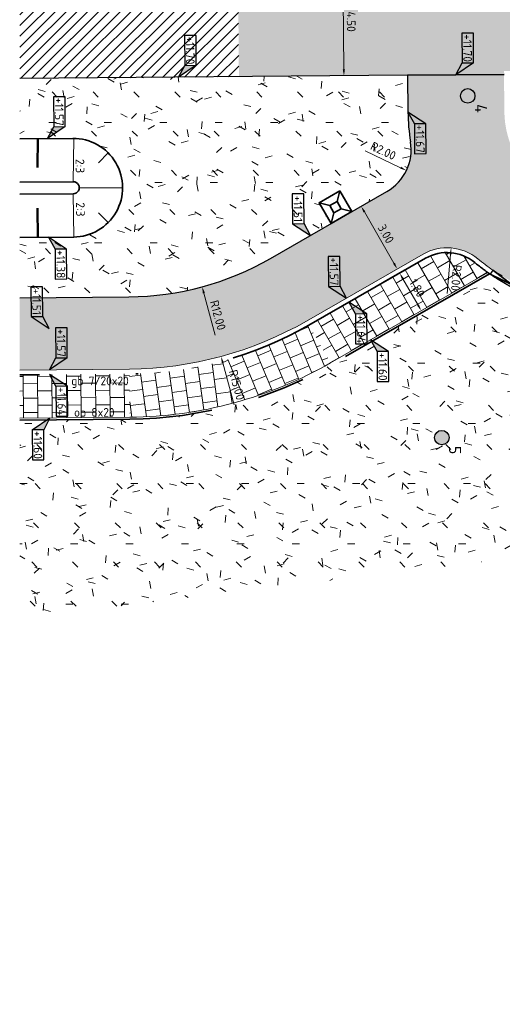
# Model space of a CAD drawing. Header units: metres. Extents: x 233373 to 233535, y 554162 to 554421.
# Tile 2 of 17: x 233383 to 233403, y 554193 to 554234. Entities that reach past the tile are written whole.
import ezdxf
from ezdxf.enums import TextEntityAlignment as Align

# ---------------------------------------------------------------- set-up
doc = ezdxf.new("R2010")
doc.units = ezdxf.units.M
doc.linetypes.add('VH-GELEIDEBAND_70X200', pattern=[20, 12, -4, 0, -4])
doc.linetypes.add('VH-OPSLUITBAND_80X200', pattern=[14, 8, -2, 2, -2])
doc.layers.get('Defpoints').update_dxf_attribs({"color": 241})
for name, color, linetype, lineweight, true_color in [('N-WE-GR-GRAS-A', 7, 'Continuous', 5, 0x99cc00), ('N-WE-MO-ONDERZOEK_BORING-SD', 30, 'Continuous', 25, 0xff7f00), ('N-WE-VH-KANTOPSLUITING_GELEIDEBAND_70X200-G', 20, 'VH-GELEIDEBAND_70X200', 35, 0xff3f00), ('N-WE-VH-KANTOPSLUITING_OPSLUITBAND_80X200-G', 150, 'VH-OPSLUITBAND_80X200', 35, 0x007fff), ('N-WE-VH-VERHARDING_ASFALT_A', 7, 'Continuous', 5, 0xacacac), ('N-WE-VH-VERHARDING_ASFALT_HOOFDRIJBAAN-A', 7, 'Continuous', 5, 0xc7c7c7), ('N-WE-VH-VERHARDING_ASFALT_ROOD-A', 7, 'Continuous', 5, 0xc99292), ('N-WE-VH-VERHARDING_ASFALT_VOEGBAND-G', 7, 'Continuous', 35, 0x000099)]:
    doc.layers.add(name, color=color, linetype=linetype, lineweight=lineweight, true_color=true_color)
for name, color, linetype, lineweight in [('N-WE-GW-TALUD-T18', 10, 'Continuous', 18), ('N-WE-GW-TALUDARCERING_KORT-G', 90, 'Continuous', 50), ('N-WE-GW-TALUDARCERING_LANG-G', 90, 'Continuous', 18), ('N-WE-GW-WATERGANG_SLOOT_BODEM-G', 92, 'Continuous', 35), ('N-WE-GW-WATERGANG_SLOOT_INSTEEK-G', 92, 'Continuous', 35), ('N-WE-VH-KANTOPSLUITING-T18', 7, 'Continuous', 18), ('N-WE-VH-KANTOPSLUITING_ACHTERKANTBAND-G', 7, 'Continuous', 35), ('N-WE-VH-KANTOPSLUITING_ELEMENT-G', 7, 'Continuous', 35), ('N-WE-VH-KANTOPSLUITING_ELEMENT_VERLOOPBAND-G', 7, 'Continuous', 35), ('N-WE-VH-KANTOPSLUITING_VOORKANTBAND-G', 7, 'Continuous', 18), ('N-WE-VH-KANTVERHARDING-G', 7, 'Continuous', 25), ('N-WE-VH-VERHARDING_TEGEL-A', 252, 'Continuous', 18), ('X-XX-AL-AANPIJLING-M', 7, 'Continuous', 18), ('X-XX-AL-HOOGTELABEL_KANTOPSLUITING-S', 7, 'Continuous', 25)]:
    doc.layers.add(name, color=color, linetype=linetype, lineweight=lineweight)
doc.styles.add('NLCS-ISO', font='NLCS-ISO.ttf')
doc.styles.add('NLCS-ISO-ANNOTATIEF-T18', font='NLCS-ISO.ttf', dxfattribs={"height": 1.8})
doc.styles.add('Xref_Ontwerp nieuwe situatie$0$NLCS-ISO', font='NLCS-ISO.ttf')
doc.dimstyles.new('NLCS-ANNOTATIEF-T18-PIJL-A', dxfattribs={"dimtxt": 1.8, "dimasz": 1.35, "dimexe": 2, "dimexo": 2, "dimgap": 0.7, "dimtad": 1, "dimlfac": -1, "dimzin": 0, "dimdsep": 46, "dimtxsty": 'NLCS-ISO-ANNOTATIEF-T18', "dimcen": 0, "dimdle": 2, "dimclrd": 256, "dimclre": 256, "dimclrt": 256, "dimazin": 0, "dimtfac": 1, "dimtofl": 0, "dimtmove": 0, "dimatfit": 3, "dimfxl": 1, "dimtfillclr": 256, "dimtolj": 1, "dimtzin": 0, "dimlwd": 13, "dimlwe": 18, "dimarcsym": 0})
pattern_1 = [(0, (0, 0), (2.5, 2.5), [0.3, -2]), (45, (1, 0.5), (-0.2828427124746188, 4.666904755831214), [0.3, -2]), (29.99999999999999, (0.2, 0.3), (0.5686533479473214, 3.215063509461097), [0.3, -2]), (15, (0.8, 1.2), (0.9640675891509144, 1.811235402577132), [0.3, -2]), (135, (0.4, 5), (-0.07071067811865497, -1.626345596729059), [0.3, -2]), (150, (3, 1), (0.5392304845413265, -1.466025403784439), [0.3, -2]), (165, (0.6000000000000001, 0.1), (0.358630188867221, -1.752536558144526), [0.3, -2]), (85, (1, 1), (-2.18169349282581, 2.600041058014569), [0.3, -2]), (99.99999999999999, (0, 0), (-2.780294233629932, 1.946782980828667), [0.3, -2])]

# ---------------------------------------------------------------- blocks, each defined once
blk = doc.blocks.new('SAL-HOOGTELABEL_KANTOPSLUITING_01-SO')
for p, q in [((-8.664244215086, 3.713202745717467), (-8.664244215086, 1.312415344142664)), ((-2.460741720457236, 3.713202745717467), (-8.664244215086, 3.713202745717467)), ((-2.460741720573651, 1.312415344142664), (-2.460741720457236, 3.713202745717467)), ((-2.460741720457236, 3.713202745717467), (0, 0)), ((-8.664244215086, 1.312415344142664), (-2.460741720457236, 1.312415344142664)), ((0, 0), (-2.460741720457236, 1.312415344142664))]:
    blk.add_line(p, q)
blk.add_solid([(-2.460741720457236, 3.713202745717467), (-2.460741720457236, 1.312415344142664), (0, 0)])
at = {"style": 'Xref_Ontwerp nieuwe situatie$0$NLCS-ISO'}
blk.add_attdef('...', text='', height=1.8, dxfattribs=at).set_placement((-5.542669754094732, 2.472649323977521), align=Align.MIDDLE)
blk = doc.blocks.new('*D54')
at = {"layer": 'Defpoints', "color": 0, "transparency": 16777216}
for p in [(233396.8080527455, 554236.4344566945), (233396.8465554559, 554231.9346214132), (233396.8465554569, 554231.9346214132)]:
    blk.add_point(p, dxfattribs=at)
at = {"layer": 'X-XX-AL-AANPIJLING-M', "lineweight": 13, "transparency": 16777216}
blk.add_line((233396.8103629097, 554236.1644665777), (233396.8442452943, 554232.2046115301), dxfattribs=at)
at = {"layer": 'X-XX-AL-AANPIJLING-M', "transparency": 16777216}
for points in [[(233396.8553612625, 554236.1648516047), (233396.7653645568, 554236.1640815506), (233396.8080527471, 554236.4344566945)], [(233396.8892436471, 554232.2049965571), (233396.7992469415, 554232.2042265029), (233396.8465554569, 554231.9346214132)]]:
    blk.add_solid(points, dxfattribs=at)
at = {"layer": 'X-XX-AL-AANPIJLING-M', "transparency": 16777216, "insert": (233397.1472923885, 554234.1872770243), "char_height": 0.36, "attachment_point": 5, "rotation": 270.49023770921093, "style": 'NLCS-ISO-ANNOTATIEF-T18'}
blk.add_mtext('\\A1;4.50', dxfattribs=at)
blk = doc.blocks.new('SAL-HOOGTELABEL_KANTOPSLUITING_02-SO')
for p, q in [((2.460741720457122, 3.713202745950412), (0, 0)), ((2.460741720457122, 3.713202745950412), (2.460741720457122, 1.312415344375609)), ((8.664244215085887, 3.713202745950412), (2.460741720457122, 3.713202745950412)), ((8.664244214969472, 1.312415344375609), (8.664244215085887, 3.713202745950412)), ((0, 0), (2.460741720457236, 1.312415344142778)), ((2.460741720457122, 1.312415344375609), (8.664244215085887, 1.312415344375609))]:
    blk.add_line(p, q)
blk.add_solid([(2.460741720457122, 3.713202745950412), (0, 0), (2.460741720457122, 1.312415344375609)])
at = {"style": 'Xref_Ontwerp nieuwe situatie$0$NLCS-ISO'}
blk.add_attdef('...', text='', height=1.8, dxfattribs=at).set_placement((5.582316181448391, 2.472649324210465), align=Align.MIDDLE)
blk = doc.blocks.new('*D23')
at = {"layer": 'Defpoints', "color": 0, "transparency": 16777216}
for p in [(233397.6368014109, 554228.866535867), (233399.4417972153, 554228.0051473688)]:
    blk.add_point(p, dxfattribs=at)
at = {"layer": 'X-XX-AL-AANPIJLING-M', "lineweight": 13, "transparency": 16777216}
blk.add_line((233397.7270512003, 554228.8234664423), (233399.1981227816, 554228.1214348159), dxfattribs=at)
at = {"layer": 'X-XX-AL-AANPIJLING-M', "transparency": 16777216}
blk.add_solid([(233399.2175040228, 554228.1620472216), (233399.1787415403, 554228.0808224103), (233399.4417972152, 554228.0051473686)], dxfattribs=at)
at = {"layer": 'X-XX-AL-AANPIJLING-M', "transparency": 16777216, "insert": (233398.4785719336, 554228.8193936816), "char_height": 0.36, "attachment_point": 5, "rotation": 334.4883729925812, "style": 'NLCS-ISO-ANNOTATIEF-T18'}
blk.add_mtext('\\A1;R2.00', dxfattribs=at)
blk = doc.blocks.new('*D72')
at = {"layer": 'Defpoints', "color": 0, "transparency": 16777216}
for p in [(233401.295065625, 554224.7906610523), (233401.1255226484, 554222.7978602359)]:
    blk.add_point(p, dxfattribs=at)
at = {"layer": 'X-XX-AL-AANPIJLING-M', "lineweight": 13, "transparency": 16777216}
blk.add_line((233401.1339997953, 554222.8975002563), (233401.2721773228, 554224.5216329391), dxfattribs=at)
at = {"layer": 'X-XX-AL-AANPIJLING-M', "transparency": 16777216}
blk.add_solid([(233401.3170153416, 554224.5178182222), (233401.2273393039, 554224.5254476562), (233401.2950656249, 554224.7906610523)], dxfattribs=at)
at = {"layer": 'X-XX-AL-AANPIJLING-M', "transparency": 16777216, "insert": (233401.510492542, 554223.5479256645), "char_height": 0.36, "attachment_point": 5, "rotation": 265.13711526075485, "style": 'NLCS-ISO-ANNOTATIEF-T18'}
blk.add_mtext('\\A1;R2.00', dxfattribs=at)
blk = doc.blocks.new('N-SVH-KOLKOMRANDING 1000x1000x150 mm')
at = {"layer": 'N-WE-VH-KANTOPSLUITING_ELEMENT-G', "ltscale": 0.2}
for p, q in [((-0.1750000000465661, 0.1750000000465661), (-0.5, 0.5)), ((0.1750000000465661, 0.1750000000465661), (0.5, 0.5)), ((-0.1750000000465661, -0.1750000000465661), (-0.5, -0.5)), ((0.1750000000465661, -0.1750000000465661), (0.5, -0.5))]:
    blk.add_line(p, q, dxfattribs=at)
at = {"layer": 'N-WE-VH-KANTOPSLUITING_ELEMENT-G', "ltscale": 0.2, "flags": 128}
for points in [[(-0.5, 0.5), (0.5, 0.5), (0.5, -0.5), (-0.5, -0.5)], [(-0.1750000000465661, 0.1750000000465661), (0.1750000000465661, 0.1750000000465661), (0.1750000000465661, -0.1750000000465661), (-0.1750000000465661, -0.1750000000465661)]]:
    blk.add_lwpolyline(points, close=True, dxfattribs=at)
blk = doc.blocks.new('*D75')
at = {"layer": 'Defpoints', "color": 0, "transparency": 16777216}
for p in [(233387.8195319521, 554234.757506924), (233390.9642158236, 554223.1768781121)]:
    blk.add_point(p, dxfattribs=at)
at = {"layer": 'X-XX-AL-AANPIJLING-M', "lineweight": 13, "transparency": 16777216}
blk.add_line((233391.5092943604, 554221.1695691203), (233391.0349712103, 554222.9163139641), dxfattribs=at)
at = {"layer": 'X-XX-AL-AANPIJLING-M', "transparency": 16777216}
blk.add_solid([(233391.0783985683, 554222.9281065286), (233390.9915438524, 554222.9045213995), (233390.9642158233, 554223.176878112)], dxfattribs=at)
at = {"layer": 'X-XX-AL-AANPIJLING-M', "transparency": 16777216, "insert": (233391.6163272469, 554221.9965177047), "char_height": 0.36, "attachment_point": 5, "rotation": 285.19215166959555, "style": 'NLCS-ISO-ANNOTATIEF-T18'}
blk.add_mtext('\\A1;R12.00', dxfattribs=at)
blk = doc.blocks.new('*D24')
at = {"layer": 'Defpoints', "color": 0, "transparency": 16777216}
for p in [(233387.8195911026, 554234.7575229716), (233391.7504459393, 554220.2817369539)]:
    blk.add_point(p, dxfattribs=at)
at = {"layer": 'X-XX-AL-AANPIJLING-M', "lineweight": 13, "transparency": 16777216}
blk.add_line((233392.2955244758, 554218.274427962), (233391.8212013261, 554220.0211728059), dxfattribs=at)
at = {"layer": 'X-XX-AL-AANPIJLING-M', "transparency": 16777216}
blk.add_solid([(233391.8646286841, 554220.0329653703), (233391.7777739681, 554220.0093802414), (233391.7504459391, 554220.2817369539)], dxfattribs=at)
at = {"layer": 'X-XX-AL-AANPIJLING-M', "transparency": 16777216, "insert": (233392.4025573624, 554219.1013765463), "char_height": 0.36, "attachment_point": 5, "rotation": 285.1921516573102, "style": 'NLCS-ISO-ANNOTATIEF-T18'}
blk.add_mtext('\\A1;R15.00', dxfattribs=at)
blk = doc.blocks.new('SAL-HOOGTELABEL_KANTOPSLUITING_03-SO')
for p, q in [((-8.664244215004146, -1.312415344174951), (-8.664244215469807, -3.71320274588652)), ((-2.460741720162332, -1.312415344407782), (-8.664244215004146, -1.312415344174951)), ((0, -2.328306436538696e-10), (-2.460741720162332, -1.312415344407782)), ((-2.460741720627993, -3.713202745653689), (0, -2.328306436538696e-10)), ((-2.460741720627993, -3.713202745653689), (-2.460741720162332, -1.312415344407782)), ((-8.664244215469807, -3.71320274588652), (-2.460741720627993, -3.713202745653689))]:
    blk.add_line(p, q)
blk.add_solid([(-2.460741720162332, -1.312415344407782), (0, -2.328306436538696e-10), (-2.460741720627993, -3.713202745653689)])
at = {"style": 'Xref_Ontwerp nieuwe situatie$0$NLCS-ISO'}
blk.add_attdef('...', text='', height=1.8, dxfattribs=at).set_placement((-5.542669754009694, -2.552968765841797), align=Align.MIDDLE)
blk = doc.blocks.new('SAL-HOOGTELABEL_KANTOPSLUITING_04-SO')
for p, q in [((0, 0), (2.460741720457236, -1.312415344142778)), ((2.460741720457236, -3.713202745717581), (0, 0)), ((2.460741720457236, -1.312415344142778), (2.460741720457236, -3.713202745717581)), ((8.664244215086, -1.312415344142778), (2.460741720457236, -1.312415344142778)), ((8.664244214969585, -3.713202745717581), (8.664244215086, -1.312415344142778)), ((2.460741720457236, -3.713202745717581), (8.664244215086, -3.713202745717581))]:
    blk.add_line(p, q)
blk.add_solid([(0, 0), (2.460741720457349, -1.312592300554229), (2.460741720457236, -3.713202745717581)])
at = {"style": 'Xref_Ontwerp nieuwe situatie$0$NLCS-ISO'}
blk.add_attdef('...', text='', height=1.8, dxfattribs=at).set_placement((5.582316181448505, -2.552968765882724), align=Align.MIDDLE)
blk = doc.blocks.new('*D76')
at = {"layer": 'Defpoints', "color": 0, "transparency": 16777216}
for p in [(233397.5630618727, 554226.5172165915), (233399.0582281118, 554223.9163555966), (233399.0582281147, 554223.9163555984)]:
    blk.add_point(p, dxfattribs=at)
at = {"layer": 'X-XX-AL-AANPIJLING-M', "lineweight": 13, "transparency": 16777216}
blk.add_line((233397.6976268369, 554226.2831391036), (233398.9236631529, 554224.1504330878), dxfattribs=at)
at = {"layer": 'X-XX-AL-AANPIJLING-M', "transparency": 16777216}
for points in [[(233397.7366397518, 554226.3055665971), (233397.658613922, 554226.26071161), (233397.5630618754, 554226.5172165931)], [(233398.9626760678, 554224.1728605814), (233398.884650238, 554224.1280055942), (233399.0582281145, 554223.9163555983)]]:
    blk.add_solid(points, dxfattribs=at)
at = {"layer": 'X-XX-AL-AANPIJLING-M', "transparency": 16777216, "insert": (233398.5880701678, 554225.3762704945), "char_height": 0.36, "attachment_point": 5, "rotation": 299.8934574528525, "style": 'NLCS-ISO-ANNOTATIEF-T18'}
blk.add_mtext('\\A1;3.00', dxfattribs=at)
blk = doc.blocks.new('*D77')
at = {"layer": 'Defpoints', "color": 0, "transparency": 16777216}
for p in [(233399.1579058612, 554223.7429648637), (233400.0550056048, 554222.1824482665), (233400.0550056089, 554222.1824482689)]:
    blk.add_point(p, dxfattribs=at)
at = {"layer": 'X-XX-AL-AANPIJLING-M', "lineweight": 13, "transparency": 16777216}
blk.add_line((233399.2924708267, 554223.5088873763), (233399.9204406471, 554222.4165257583), dxfattribs=at)
at = {"layer": 'X-XX-AL-AANPIJLING-M', "transparency": 16777216}
for points in [[(233399.3314837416, 554223.5313148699), (233399.2534579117, 554223.4864598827), (233399.1579058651, 554223.7429648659)], [(233399.959453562, 554222.4389532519), (233399.8814277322, 554222.3940982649), (233400.0550056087, 554222.1824482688)]]:
    blk.add_solid(points, dxfattribs=at)
at = {"layer": 'X-XX-AL-AANPIJLING-M', "transparency": 16777216, "insert": (233399.8838809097, 554223.1221909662), "char_height": 0.36, "attachment_point": 5, "rotation": 299.893457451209, "style": 'NLCS-ISO-ANNOTATIEF-T18'}
blk.add_mtext('\\A1;1.80', dxfattribs=at)
blk = doc.blocks.new('SMO-BODEM_BORING-SO')
h = blk.add_hatch(color=256)
edge = h.paths.add_edge_path()
edge.add_arc((0, 0), 1.501469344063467, 0, 360)
at = {"color": 0, "linetype": 'Continuous'}
blk.add_circle((0, 0), 1.501469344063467, dxfattribs=at)
at = {"style": 'NLCS-ISO'}
blk.add_attdef('NR', (1.724038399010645, 1.494310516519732), '', height=2.5, dxfattribs=at)

msp = doc.modelspace()

# ---------------------------------------------------------------- hatches: boundary and pattern name
at = {"layer": 'N-WE-GR-GRAS-A'}
h = msp.add_hatch(dxfattribs=at)
h.set_pattern_fill('AGR-GRAS_01', color=256, scale=0.1, pattern_type=2)
h.set_pattern_definition(pattern_1)
edge = h.paths.add_edge_path()
edge.add_arc((233387.8195911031, 554234.7575229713), 12.00000000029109, 270.4902605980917, 299.8934574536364)
edge.add_line((233393.8002560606, 554224.3540789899), (233396.3127768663, 554225.7984607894))
edge.add_line((233396.3127768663, 554225.7984607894), (233395.8143881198, 554226.6654144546))
edge.add_line((233395.8143881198, 554226.6654144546), (233396.6813417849, 554227.163803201))
edge.add_line((233396.6813417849, 554227.163803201), (233397.1797305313, 554226.296849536))
edge.add_line((233397.1797305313, 554226.296849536), (233398.6335789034, 554227.1326285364))
edge.add_arc((233397.6368014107, 554228.8665358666), 1.999999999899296, 299.8934574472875, 369.40614233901)
edge.add_arc((233407.5023478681, 554230.5008531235), 7.999999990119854, 180.4902377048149, 189.4061423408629, ccw=False)
edge.add_line((233399.5026407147, 554230.4324038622), (233399.4895925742, 554231.95734804))
edge.add_line((233399.4895925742, 554231.95734804), (233392.9897938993, 554231.9017327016))
edge.add_line((233392.9897938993, 554231.9017327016), (233383.3948392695, 554231.8195212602))
edge.add_line((233383.3948392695, 554231.8195212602), (233383.3948392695, 554229.3194295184))
edge.add_line((233383.3948392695, 554229.3194295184), (233384.1404681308, 554229.3258173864))
edge.add_line((233384.1404681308, 554229.3258173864), (233384.5494131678, 554229.3293208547))
edge.add_line((233384.5494131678, 554229.3293208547), (233385.5945641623, 554229.3382747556))
edge.add_arc((233385.6121259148, 554227.2883652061), 2.049984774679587, -89.5091541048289, 90.4908458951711, ccw=False)
edge.add_line((233385.6296876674, 554225.2384556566), (233383.3948392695, 554225.2193131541))
edge.add_line((233383.3948392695, 554225.2193131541), (233383.3948392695, 554222.7192216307))
edge.add_line((233383.3948392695, 554222.7192216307), (233387.9222697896, 554222.757962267))
h = msp.add_hatch(dxfattribs=at)
h.set_pattern_fill('AGR-GRAS_01', color=256, scale=0.1, pattern_type=2)
h.set_pattern_definition(pattern_1)
edge = h.paths.add_edge_path()
edge.add_line((233413.6640180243, 554213.093955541), (233413.6640177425, 554212.3889555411))
edge.add_line((233413.6640177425, 554212.3889555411), (233415.9960178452, 554212.6459546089))
edge.add_line((233415.9960178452, 554212.6459546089), (233415.9968675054, 554210.897075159))
edge.add_line((233415.9968675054, 554210.897075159), (233417.4715484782, 554211.1026165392))
edge.add_line((233417.4715484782, 554211.1026165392), (233417.3683312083, 554211.8431610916))
edge.add_arc((233409.4623661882, 554210.7413665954), 7.982370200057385, 7.933779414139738, 9.749628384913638)
edge.add_line((233417.3294482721, 554212.0931260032), (233417.3217368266, 554212.0913310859))
edge.add_line((233417.3217368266, 554212.0913310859), (233416.356388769, 554211.8625718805))
edge.add_line((233416.356388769, 554211.8625718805), (233416.1240397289, 554212.843342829))
edge.add_line((233416.1240397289, 554212.843342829), (233417.0988941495, 554213.0661855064))
edge.add_arc((233409.4449244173, 554210.7387948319), 8.000000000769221, 16.91327272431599, 59.29667719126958)
edge.add_line((233413.529666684, 554217.6173761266), (233413.0190739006, 554216.7575534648))
edge.add_line((233413.0190739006, 554216.7575534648), (233412.159251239, 554217.2681462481))
edge.add_line((233412.159251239, 554217.2681462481), (233412.6698440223, 554218.12796891))
edge.add_line((233412.6698440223, 554218.12796891), (233405.6020588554, 554222.3250670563))
edge.add_line((233405.6020588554, 554222.3250670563), (233405.0914660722, 554221.4652443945))
edge.add_line((233405.0914660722, 554221.4652443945), (233404.2316434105, 554221.975837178))
edge.add_line((233404.2316434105, 554221.975837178), (233404.7422361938, 554222.8356598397))
edge.add_line((233404.7422361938, 554222.8356598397), (233403.8824135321, 554223.346252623))
edge.add_line((233403.8824135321, 554223.346252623), (233403.7802949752, 554223.1742880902))
edge.add_line((233403.7802949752, 554223.1742880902), (233403.3154870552, 554223.4503072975))
edge.add_arc((233407.5023478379, 554230.5008530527), 8.199999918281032, 235.779673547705, 239.2966771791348, ccw=False)
edge.add_line((233402.8908584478, 554223.7204279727), (233396.2921997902, 554219.9270335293))
edge.add_arc((233387.8198162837, 554234.7571594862), 17.07963460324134, 270.48951566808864, 299.7391312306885, ccw=False)
edge.add_line((233387.9657371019, 554217.6781482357), (233383.3948392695, 554217.6390356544))
edge.add_line((233383.3948392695, 554217.6390356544), (233383.3948392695, 554209.4232662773))
edge.add_line((233383.3948392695, 554209.4232662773), (233413.6640180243, 554213.093955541))
h = msp.add_hatch(dxfattribs=at)
h.set_pattern_fill('AGR-GRAS_01', color=256, scale=0.1, pattern_type=2)
h.set_pattern_definition(pattern_1)
edge = h.paths.add_edge_path()
edge.add_line((233413.6640180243, 554213.093955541), (233413.6640177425, 554212.3889555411))
edge.add_line((233413.6640177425, 554212.3889555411), (233415.9960178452, 554212.6459546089))
edge.add_line((233415.9960178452, 554212.6459546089), (233415.9968675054, 554210.897075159))
edge.add_line((233415.9968675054, 554210.897075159), (233417.4715484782, 554211.1026165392))
edge.add_line((233417.4715484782, 554211.1026165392), (233417.3683312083, 554211.8431610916))
edge.add_arc((233409.4623661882, 554210.7413665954), 7.982370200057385, 7.933779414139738, 9.749628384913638)
edge.add_line((233417.3294482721, 554212.0931260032), (233417.3217368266, 554212.0913310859))
edge.add_line((233417.3217368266, 554212.0913310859), (233416.356388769, 554211.8625718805))
edge.add_line((233416.356388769, 554211.8625718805), (233416.1240397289, 554212.843342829))
edge.add_line((233416.1240397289, 554212.843342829), (233417.0988941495, 554213.0661855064))
edge.add_arc((233409.4449244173, 554210.7387948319), 8.000000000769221, 16.91327272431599, 59.29667719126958)
edge.add_line((233413.529666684, 554217.6173761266), (233413.0190739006, 554216.7575534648))
edge.add_line((233413.0190739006, 554216.7575534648), (233412.159251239, 554217.2681462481))
edge.add_line((233412.159251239, 554217.2681462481), (233412.6698440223, 554218.12796891))
edge.add_line((233412.6698440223, 554218.12796891), (233405.6020588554, 554222.3250670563))
edge.add_line((233405.6020588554, 554222.3250670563), (233405.0914660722, 554221.4652443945))
edge.add_line((233405.0914660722, 554221.4652443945), (233404.2316434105, 554221.975837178))
edge.add_line((233404.2316434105, 554221.975837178), (233404.7422361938, 554222.8356598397))
edge.add_line((233404.7422361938, 554222.8356598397), (233403.8824135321, 554223.346252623))
edge.add_line((233403.8824135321, 554223.346252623), (233403.7802949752, 554223.1742880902))
edge.add_line((233403.7802949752, 554223.1742880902), (233403.3154870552, 554223.4503072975))
edge.add_arc((233407.5023478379, 554230.5008530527), 8.199999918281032, 235.779673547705, 239.2966771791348, ccw=False)
edge.add_line((233402.8908584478, 554223.7204279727), (233396.3320708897, 554219.9499543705))
edge.add_arc((233387.803190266, 554234.817921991), 17.14054450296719, 270.5433542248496, 299.8403638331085, ccw=False)
edge.add_line((233387.9657371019, 554217.6781482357), (233383.3948392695, 554217.6390356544))
edge.add_line((233383.3948392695, 554217.6390356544), (233383.3948392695, 554209.4232662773))
edge.add_line((233383.3948392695, 554209.4232662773), (233413.6640180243, 554213.093955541))
at = {"layer": 'N-WE-VH-VERHARDING_ASFALT_A'}
h = msp.add_hatch(dxfattribs=at)
h.set_pattern_fill('ANSI31', color=256, scale=0.1)
h.set_pattern_definition([(45, (0, 0), (-0.2245064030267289, 0.2245064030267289), [])])
h.paths.add_polyline_path([(233392.4513629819, 554236.3971788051), (233383.3948416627, 554236.3196869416), (233383.3948392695, 554231.8195212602), (233392.4899125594, 554231.8974496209)])
at = {"layer": 'N-WE-VH-VERHARDING_ASFALT_HOOFDRIJBAAN-A'}
h = msp.add_hatch(color=256, dxfattribs=at)
h.dxf.hatch_style = 1
edge = h.paths.add_edge_path(flags=16)
edge.add_arc((233431.4371208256, 554238.2245143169), 12.75000000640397, 89.9999770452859, 90.49020252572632, ccw=False)
edge.add_arc((233431.4371208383, 554238.2245143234), 12.7499999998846, -12.71785530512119, 89.99997710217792, ccw=False)
edge.add_arc((233431.4371208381, 554238.2245143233), 12.75000000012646, 270.490315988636, 347.2821446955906, ccw=False)
edge.add_arc((233431.4371208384, 554238.2245143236), 12.75000000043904, 180.4870419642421, 270.4903159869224, ccw=False)
edge.add_arc((233431.4371208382, 554238.2245143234), 12.75000000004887, 90.49020258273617, 180.487041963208, ccw=False)
edge = h.paths.add_edge_path()
edge.add_arc((233431.7494380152, 554201.72585054), 1.499999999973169, 180.4902377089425, 360.4902377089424)
edge.add_line((233433.2493831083, 554201.7386847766), (233433.1039284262, 554218.7380624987))
edge.add_arc((233432.6039467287, 554218.73378442), 0.4999999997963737, 0.4902377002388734, 90.49023774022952)
edge.add_line((233432.5996686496, 554219.2337661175), (233430.5997418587, 554219.2166538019))
edge.add_arc((233430.6040199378, 554218.716672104), 0.5000000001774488, 90.49023773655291, 180.490237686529)
edge.add_line((233430.10403824, 554218.7123940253), (233430.2494929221, 554201.7130163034))
edge = h.paths.add_edge_path()
edge.add_arc((233430.2703242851, 554257.7152444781), 0.4999999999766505, 180.4902026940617, 270.4902377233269)
edge.add_line((233430.2746023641, 554257.2152627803), (233432.2745346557, 554257.232375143))
edge.add_arc((233432.2702565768, 554257.7323568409), 0.5000000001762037, 270.4902377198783, 360.4902376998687)
edge.add_line((233432.7702382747, 554257.7366349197), (233432.6932328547, 554266.7363054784))
edge.add_arc((233431.1932877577, 554266.7234717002), 1.5000000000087, 0.4902201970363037, 180.4902201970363)
edge.add_line((233429.6933426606, 554266.710637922), (233429.7703425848, 554257.7109667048))
edge = h.paths.add_edge_path()
edge.add_arc((233452.7221481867, 554263.4425160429), 15.14999999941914, 200.253207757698, 229.8342624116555)
edge.add_arc((233431.4371208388, 554238.2245143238), 17.84999999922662, 17.282144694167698, 49.834262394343, ccw=False)
edge.add_arc((233460.0827235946, 554247.1368340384), 12.14999999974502, 197.2821447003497, 257.1777921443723)
edge.add_line((233457.3863172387, 554235.2898136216), (233457.3863127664, 554235.2897939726))
edge.add_line((233457.3863127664, 554235.2897939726), (233460.02007095, 554234.6953884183))
edge.add_line((233460.02007095, 554234.6953884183), (233458.7652147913, 554229.1352323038))
edge.add_line((233458.7652147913, 554229.1352323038), (233457.7897488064, 554229.355382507))
edge.add_arc((233454.4544732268, 554214.5770728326), 15.1500000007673, 77.28214469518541, 127.9595998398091)
edge.add_line((233445.1356221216, 554226.5220095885), (233445.1252063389, 554226.5353605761))
edge.add_arc((233431.4371282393, 554238.2245079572), 17.99999023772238, 319.2274101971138, 319.5038140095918, ccw=False)
edge.add_arc((233454.4544732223, 554214.5770728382), 15.14999999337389, 128.2815158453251, 134.2264135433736)
edge.add_arc((233431.4371208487, 554238.2245143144), 17.84999998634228, 306.1756133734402, 314.2264135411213, ccw=False)
edge.add_arc((233449.1449853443, 554214.0081658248), 12.14999999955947, 126.1756133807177, 180.4902377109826)
edge.add_line((233436.9954300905, 554213.9042085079), (233437.0039862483, 554212.9042451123))
edge.add_line((233437.0039862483, 554212.9042451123), (233437.1539807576, 554212.9055285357))
edge.add_line((233437.1539807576, 554212.9055285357), (233437.2253777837, 554204.5613143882))
edge.add_arc((233337.2290382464, 554203.7056986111), 99.99999999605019, -5.22035542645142, 0.4902377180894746, ccw=False)
edge.add_line((233436.8142519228, 554194.6070604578), (233435.8942052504, 554184.5370870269))
edge.add_arc((233535.4794189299, 554175.4384488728), 99.99999999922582, 174.779644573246, 180.7881553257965)
edge.add_line((233435.4888800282, 554174.0629017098), (233435.5180198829, 554171.9446829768))
edge.add_line((233435.5180198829, 554171.9446829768), (233435.5643706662, 554170.1920369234))
edge.add_line((233435.5643706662, 554170.1920369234), (233428.465328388, 554170.0042944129))
edge.add_arc((233328.4687045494, 554169.1825736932), 100.0000000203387, 0.4708165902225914, 6.20083084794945)
edge.add_line((233427.8836443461, 554179.9839508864), (233426.307418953, 554194.4913928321))
edge.add_arc((233525.7223587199, 554205.2927700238), 99.9999999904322, 180.4902377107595, 186.2008308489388, ccw=False)
edge.add_line((233425.7260191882, 554204.4371542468), (233425.6637183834, 554211.7182874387))
edge.add_line((233425.6637183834, 554211.7182874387), (233425.8137128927, 554211.7195708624))
edge.add_line((233425.8137128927, 554211.7195708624), (233425.8051567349, 554212.7195342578))
edge.add_arc((233410.6557112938, 554212.5899084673), 15.15000000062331, 0.490237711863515, 44.59997310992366)
edge.add_line((233421.4429108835, 554223.227522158), (233416.2833425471, 554228.5104521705))
edge.add_arc((233407.5904660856, 554220.0218481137), 12.15000000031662, 44.31883662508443, 90.49069668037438)
edge.add_line((233407.4864114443, 554232.1714025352), (233403.4883492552, 554232.1371932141))
edge.add_line((233403.4883492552, 554232.1371932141), (233403.4896326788, 554231.9871987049))
edge.add_line((233403.4896326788, 554231.9871987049), (233399.4896022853, 554231.9530841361))
edge.add_line((233399.4896022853, 554231.9530841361), (233392.9898122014, 554231.8974688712))
edge.add_line((233392.9898122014, 554231.8974688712), (233392.4899308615, 554231.8931857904))
edge.add_line((233392.4899308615, 554231.8931857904), (233392.451381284, 554236.3929149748))
edge.add_line((233392.451381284, 554236.3929149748), (233411.9506515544, 554236.559759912))
edge.add_arc((233411.9463734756, 554237.0597416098), 0.5000000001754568, 270.4902377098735, 360.4902377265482)
edge.add_line((233412.4463551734, 554237.0640196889), (233412.4292428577, 554239.0639464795))
edge.add_arc((233411.9292611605, 554239.0596684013), 0.499999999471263, 0.490237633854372, 90.49023775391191)
edge.add_line((233411.9249830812, 554239.5596500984), (233392.425680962, 554239.3928048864))
edge.add_line((233392.425680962, 554239.3928048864), (233392.3871296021, 554243.892742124))
edge.add_line((233392.3871296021, 554243.892742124), (233392.8871749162, 554243.8970299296))
edge.add_line((233392.8871749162, 554243.8970299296), (233399.3869369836, 554243.9526449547))
edge.add_line((233399.3869369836, 554243.9526449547), (233403.3867915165, 554243.9867580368))
edge.add_line((233403.3867915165, 554243.9867580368), (233403.3880749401, 554243.8367635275))
edge.add_line((233403.3880749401, 554243.8367635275), (233405.9338171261, 554243.8585460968))
edge.add_arc((233405.804191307, 554259.0079915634), 15.15000003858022, 270.4902377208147, 320.8063904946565)
edge.add_line((233417.5456682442, 554249.4340571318), (233417.5457508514, 554249.4339897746))
edge.add_arc((233431.4371208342, 554238.2245143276), 17.84999999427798, 126.1755314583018, 141.0986188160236, ccw=False)
edge.add_arc((233413.7292909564, 554262.4408881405), 12.14999999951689, 306.1755314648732, 360.4902377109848)
edge.add_line((233425.8788462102, 554262.5448454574), (233425.8702900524, 554263.544808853))
edge.add_line((233425.8702900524, 554263.544808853), (233425.7202955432, 554263.5435254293))
edge.add_line((233425.7202955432, 554263.5435254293), (233425.6360837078, 554273.3854141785))
edge.add_arc((233525.6324232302, 554274.2410299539), 99.99999998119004, 174.7795743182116, 180.4902377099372, ccw=False)
edge.add_line((233426.0472207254, 554283.339790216), (233426.925872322, 554292.9565615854))
edge.add_arc((233327.3406697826, 554302.0553218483), 100.0000000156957, 354.7795743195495, 360.3595577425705)
edge.add_line((233427.3387007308, 554302.6828643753), (233427.304791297, 554308.086285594))
edge.add_line((233427.304791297, 554308.086285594), (233434.3921024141, 554308.1307623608))
edge.add_arc((233534.3899319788, 554308.7895743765), 99.99999975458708, 180.3774742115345, 186.2008308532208)
edge.add_line((233434.9749924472, 554297.9881972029), (233436.6157675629, 554282.8866451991))
edge.add_arc((233442.5806639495, 554283.5347278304), 6.000000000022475, 186.200830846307, 257.411370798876)
edge.add_line((233441.2729665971, 554277.6789676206), (233455.71954324, 554274.4527853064))
edge.add_line((233455.71954324, 554274.4527853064), (233454.7900648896, 554270.4486320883))
edge.add_line((233454.7900648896, 554270.4486320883), (233450.2107839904, 554271.4712684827))
edge.add_line((233450.2107839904, 554271.4712684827), (233450.0800142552, 554270.8856924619))
edge.add_arc((233448.0312884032, 554261.7116681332), 9.400000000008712, 77.41137079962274, 200.2532077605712)
edge.add_line((233439.2124720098, 554258.4576740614), (233438.5088430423, 554258.198046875))
at = {"layer": 'N-WE-VH-VERHARDING_ASFALT_ROOD-A'}
h = msp.add_hatch(color=256, dxfattribs=at)
h.dxf.hatch_style = 1
edge = h.paths.add_edge_path()
edge.add_line((233403.4176056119, 554223.62227183), (233413.5296666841, 554217.6173761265))
edge.add_arc((233409.4449244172, 554210.7387948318), 8.000000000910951, 7.934779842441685, 59.296677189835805, ccw=False)
edge.add_line((233417.3683312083, 554211.8431610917), (233417.402525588, 554211.5978294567))
edge.add_line((233417.402525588, 554211.5978294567), (233421.2366695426, 554212.1322333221))
edge.add_line((233421.2366695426, 554212.1322333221), (233421.1882627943, 554212.4795332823))
edge.add_arc((233409.2998008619, 554210.821549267), 12.00351773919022, 7.939353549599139, 59.85643558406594)
edge.add_line((233415.3275882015, 554221.201829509), (233405.4599767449, 554227.0615624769))
edge.add_arc((233407.5023560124, 554230.5008611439), 4.00001104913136, 180.4919495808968, 239.2966356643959, ccw=False)
edge.add_line((233403.5024924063, 554230.4665169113), (233403.4940477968, 554231.4664812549))
edge.add_line((233403.4940477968, 554231.4664812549), (233403.4896143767, 554231.9914625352))
edge.add_line((233403.4896143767, 554231.9914625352), (233399.4895967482, 554231.9573480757))
edge.add_line((233399.4895967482, 554231.9573480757), (233399.4940094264, 554231.4411478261))
edge.add_line((233399.4940094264, 554231.4411478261), (233399.5026407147, 554230.4324038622))
edge.add_arc((233407.5023478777, 554230.5008531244), 7.999999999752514, 180.4902377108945, 189.4061423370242)
edge.add_arc((233397.6368014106, 554228.8665358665), 1.999999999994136, -60.106542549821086, 9.406142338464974, ccw=False)
edge.add_line((233398.6335789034, 554227.1326285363), (233393.8002560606, 554224.3540789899))
edge.add_arc((233387.8195911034, 554234.7575229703), 11.99999999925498, 270.4902606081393, 299.89345745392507, ccw=False)
edge.add_line((233387.9222697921, 554222.7579622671), (233383.3948392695, 554222.7192216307))
edge.add_line((233383.3948392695, 554222.7192216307), (233383.3948392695, 554219.7191118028))
edge.add_line((233383.3948392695, 554219.7191118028), (233387.9479394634, 554219.7580720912))
edge.add_arc((233387.819591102, 554234.7575229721), 15.00000000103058, 270.4902606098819, 299.8934574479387)
edge.add_line((233395.295422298, 554221.7532179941), (233400.1287451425, 554224.5317675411))
edge.add_arc((233401.1255226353, 554222.7978602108), 2.000000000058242, 50.38077256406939, 119.8934574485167, ccw=False)
edge.add_arc((233407.5023478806, 554230.5008531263), 8.000000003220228, 230.3807725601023, 239.2966771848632)
at = {"layer": 'N-WE-VH-VERHARDING_TEGEL-A'}
h = msp.add_hatch(dxfattribs=at)
h.set_pattern_fill('AVH-TEGEL_300X300_HALFST', color=256, scale=2, angle=209.8934574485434, pattern_type=2)
h.set_pattern_definition([(209.8934574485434, (0, 0), (-0.3706555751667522, -0.5591193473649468), [0.6, -0.6]), (299.8934574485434, (0, 0), (0.5201721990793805, 0.2990332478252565), [])])
edge = h.paths.add_edge_path()
edge.add_line((233402.8177925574, 554223.7707014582), (233402.273351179, 554224.1843989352))
edge.add_arc((233401.1255226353, 554222.7978602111), 1.799999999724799, 50.38077255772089, 119.89345745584)
edge.add_line((233400.2284228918, 554224.358376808), (233395.3951000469, 554221.579827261))
edge.add_line((233395.3951000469, 554221.579827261), (233396.29219979, 554220.0193106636))
edge.add_line((233396.29219979, 554220.0193106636), (233402.8177925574, 554223.7707014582))
h = msp.add_hatch(dxfattribs=at)
h.set_pattern_fill('AVH-TEGEL_300X300_HALFST', color=256, scale=2, angle=202.5426582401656, pattern_type=2)
h.set_pattern_definition([(202.5426582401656, (0, 0), (-0.4391452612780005, -0.5071010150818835), [0.6, -0.6]), (292.5426582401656, (0, 0), (0.5541566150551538, 0.2300227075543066), [])])
edge = h.paths.add_edge_path()
edge.add_line((233396.2921997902, 554220.0193106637), (233395.3951000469, 554221.579827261))
edge.add_arc((233387.8195911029, 554234.7575229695), 15.19999999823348, 285.19185902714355, 299.89345744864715, ccw=False)
edge.add_line((233391.802782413, 554220.0887061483), (233392.2744761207, 554218.351609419))
edge.add_arc((233387.819591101, 554234.7575229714), 17.00000000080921, 285.1918590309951, 299.89345745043)
h = msp.add_hatch(dxfattribs=at)
h.set_pattern_fill('AVH-TEGEL_300X300_HALFST', color=256, scale=2, angle=187.8410598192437, pattern_type=2)
h.set_pattern_definition([(187.8410598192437, (0, 0), (-0.5534625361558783, -0.379050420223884), [0.6, -0.6]), (277.8410598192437, (0, 0), (0.5943901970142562, 0.08185532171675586), [])])
edge = h.paths.add_edge_path()
edge.add_line((233392.2745599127, 554218.3516321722), (233391.802782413, 554220.0887061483))
edge.add_arc((233387.8195911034, 554234.7575229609), 15.19999998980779, 270.4902606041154, 285.19185903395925, ccw=False)
edge.add_line((233387.9496507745, 554219.5580794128), (233387.9650525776, 554217.7581453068))
edge.add_arc((233387.8195911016, 554234.7575229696), 16.99999999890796, 270.4902606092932, 285.1921516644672)
h = msp.add_hatch(dxfattribs=at)
h.set_pattern_fill('AVH-TEGEL_300X300_HALFST', color=256, scale=2, angle=180.4902606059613, pattern_type=2)
h.set_pattern_definition([(180.4902606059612, (0, 0), (-0.5974110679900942, -0.3051229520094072), [0.5999999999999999, -0.5999999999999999]), (270.4902606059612, (0, 0), (0.5999780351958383, 0.005133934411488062), [])])
h.paths.add_polyline_path([(233387.9650525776, 554217.7581453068), (233387.9496507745, 554219.5580794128), (233383.3948392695, 554219.519104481), (233383.3948392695, 554217.719038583)])

# ---------------------------------------------------------------- linework, layer by layer
at = {"layer": 'N-WE-GW-TALUDARCERING_KORT-G'}
for p, q in [((233384.1302452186, 554228.1311709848), (233384.1406847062, 554229.351126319)), ((233384.1302440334, 554226.445658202), (233384.1406825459, 554225.2257028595))]:
    msp.add_line(p, q, dxfattribs=at)
at = {"layer": 'N-WE-GW-TALUDARCERING_LANG-G'}
for p, q in [((233385.6197506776, 554227.5384216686), (233385.635152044, 554229.3382206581)), ((233386.657056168, 554228.3278773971), (233387.0643907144, 554228.7352116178)), ((233385.6197504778, 554227.0384400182), (233385.6351515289, 554225.2385097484)), ((233385.8676087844, 554227.2884307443), (233387.6621106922, 554227.2884300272)), ((233386.6570553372, 554226.2489834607), (233387.0644550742, 554225.841583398))]:
    msp.add_line(p, q, dxfattribs=at)
at = {"layer": 'N-WE-GW-WATERGANG_SLOOT_BODEM-G'}
for p, q in [((233385.6154670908, 554227.5384216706), (233383.3948392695, 554227.5193973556)), ((233385.6197504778, 554227.0384400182), (233383.3948392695, 554227.0193790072))]:
    msp.add_line(p, q, dxfattribs=at)
msp.add_arc((233385.6176087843, 554227.2884308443), 0.2500000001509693, 270.4880213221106, 90.49084599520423, dxfattribs=at)
at = {"layer": 'N-WE-GW-WATERGANG_SLOOT_INSTEEK-G'}
for p, q in [((233385.5945641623, 554229.3382747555), (233383.3948392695, 554229.3194295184)), ((233385.6406534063, 554225.2385532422), (233383.3948392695, 554225.2193131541))]:
    msp.add_line(p, q, dxfattribs=at)
msp.add_arc((233385.6121259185, 554227.2883652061), 2.049984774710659, 270.4908457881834, 90.49084599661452, dxfattribs=at)
at = {"layer": 'N-WE-VH-KANTOPSLUITING_ACHTERKANTBAND-G'}
msp.add_lwpolyline([(233399.3614692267, 554223.8599880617), (233398.4945155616, 554223.3615993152)], dxfattribs=at)
at = {"layer": 'N-WE-VH-KANTOPSLUITING_ELEMENT_VERLOOPBAND-G', "flags": 128}
msp.add_lwpolyline([(233403.0294041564, 554223.8681482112), (233403.8313542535, 554223.2602703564), (233402.9175805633, 554223.7023305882)], dxfattribs=at)
at = {"layer": 'N-WE-VH-KANTOPSLUITING_GELEIDEBAND_70X200-G', "flags": 128}
msp.add_lwpolyline([(233402.9175805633, 554223.7023305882, -0.02454603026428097), (233402.273351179, 554224.1843989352, 0.3129626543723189), (233400.2284228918, 554224.358376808), (233395.3951000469, 554221.579827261, -0.1290042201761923), (233387.9496507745, 554219.5580794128), (233383.3948392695, 554219.519104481)], format="xyb", dxfattribs=at)
at = {"layer": 'N-WE-VH-KANTOPSLUITING_OPSLUITBAND_80X200-G', "flags": 128}
msp.add_lwpolyline([(233383.3948392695, 554217.6390356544), (233387.9657371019, 554217.6781482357, 0.1290042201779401), (233396.3320708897, 554219.9499543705), (233402.8908584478, 554223.7204279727)], format="xyb", dxfattribs=at)
at = {"layer": 'N-WE-VH-KANTOPSLUITING_VOORKANTBAND-G', "flags": 128}
for points in [[(233403.0294041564, 554223.8681482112, -0.02454603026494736), (233402.4008876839, 554224.3384587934, 0.3129626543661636), (233400.1287451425, 554224.531767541), (233395.295422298, 554221.7532179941, -0.1290042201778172), (233387.9479394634, 554219.7580720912), (233383.3948392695, 554219.7191118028)], [(233383.3948392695, 554217.719038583), (233387.9650525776, 554217.7581453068, 0.1290042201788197), (233396.2921997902, 554220.0193106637), (233402.8177925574, 554223.7707014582)]]:
    msp.add_lwpolyline(points, format="xyb", dxfattribs=at)
at = {"layer": 'N-WE-VH-KANTVERHARDING-G'}
for p, q in [((233399.4895925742, 554231.95734804), (233383.3948392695, 554231.8196337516)), ((233399.4895925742, 554231.95734804), (233399.5026407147, 554230.4324038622)), ((233403.0294041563, 554223.8681482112), (233402.9175805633, 554223.7023305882)), ((233403.3154870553, 554223.4503072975), (233403.7802949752, 554223.1742880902))]:
    msp.add_line(p, q, dxfattribs=at)
at = {"layer": 'N-WE-VH-KANTVERHARDING-G', "flags": 128}
for points in [[(233383.3948392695, 554222.7192216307), (233387.9222697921, 554222.7579622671, 0.1290042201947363), (233393.8002560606, 554224.3540789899), (233398.6335789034, 554227.1326285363)], [(233402.9175805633, 554223.7023305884, 0.01436285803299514), (233403.3154870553, 554223.4503072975)]]:
    msp.add_lwpolyline(points, format="xyb", dxfattribs=at)
at = {"layer": 'N-WE-VH-KANTVERHARDING-G', "ltscale": 0.5}
for centre, radius, start, end in [((233407.502347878, 554230.5008531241), 8, 180.4902377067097, 189.4061423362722), ((233397.6368014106, 554228.8665358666), 2, 299.8934574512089, 9.406142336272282), ((233407.502347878, 554230.5008531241), 8, 236.0051789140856, 239.296677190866)]:
    msp.add_arc(centre, radius, start, end, dxfattribs=at)
at = {"layer": 'N-WE-VH-VERHARDING_ASFALT_VOEGBAND-G'}
msp.add_line((233403.4894471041, 554231.991461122), (233399.4895925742, 554231.95734804), dxfattribs=at)

# ---------------------------------------------------------------- block references
at = {"rotation": 299.893457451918}
msp.add_blockref('N-SVH-KOLKOMRANDING 1000x1000x150 mm', (233396.4970593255, 554226.4811319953), dxfattribs=at)
at = {"layer": 'N-WE-MO-ONDERZOEK_BORING-SD', "xscale": 0.2, "yscale": 0.2, "zscale": 0.2, "rotation": 269.9999771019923}
for p, values in [((233401.9811181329, 554231.1026152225), {'NR': '4'}), ((233400.9079335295, 554216.9129298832), {'NR': '5'})]:
    msp.add_blockref('SMO-BODEM_BORING-SO', p, dxfattribs=at).add_auto_attribs(values)
at = {"layer": 'X-XX-AL-HOOGTELABEL_KANTOPSLUITING-S'}
for name, p, xscale, yscale, zscale, rotation, values in [('SAL-HOOGTELABEL_KANTOPSLUITING_01-SO', (233389.9825866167, 554231.8759274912), 0.2, 0.2, 0.2, 270.4902377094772, {'...': '+11.70'}), ('SAL-HOOGTELABEL_KANTOPSLUITING_01-SO', (233401.4895198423, 554231.9744045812), 0.2, 0.2, 0.2, 270.4902377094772, {'...': '+11.70'}), ('SAL-HOOGTELABEL_KANTOPSLUITING_01-SO', (233384.5494131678, 554229.3293208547), 0.2, 0.2, 0.2, 270.4902377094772, {'...': '+11.57'}), ('SAL-HOOGTELABEL_KANTOPSLUITING_02-SO', (233399.5026407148, 554230.4324038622), 0.1999999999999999, 0.1999999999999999, 0.1999999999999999, 270.4902377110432, {'...': '+11.67'}), ('SAL-HOOGTELABEL_KANTOPSLUITING_03-SO', (233395.4609818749, 554225.3087863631), 0.2, 0.2, 0.2, 270.4902377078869, {'...': '+11.51'}), ('SAL-HOOGTELABEL_KANTOPSLUITING_02-SO', (233384.5955024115, 554225.2295993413), 0.1999999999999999, 0.1999999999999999, 0.1999999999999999, 270.4902377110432, {'...': '+11.38'}), ('SAL-HOOGTELABEL_KANTOPSLUITING_03-SO', (233396.9561481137, 554222.7079253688), 0.2, 0.2, 0.2, 270.4902377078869, {'...': '+11.57'}), ('SAL-HOOGTELABEL_KANTOPSLUITING_03-SO', (233384.6169193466, 554221.4496100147), 0.2, 0.2, 0.2, 270.4902377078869, {'...': '+11.51'}), ('SAL-HOOGTELABEL_KANTOPSLUITING_02-SO', (233397.0558258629, 554222.5345346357), 0.1999999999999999, 0.1999999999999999, 0.1999999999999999, 270.4902377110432, {'...': '+11.64'}), ('SAL-HOOGTELABEL_KANTOPSLUITING_01-SO', (233384.6316670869, 554219.729695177), 0.2, 0.2, 0.2, 270.4902377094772, {'...': '+11.57'}), ('SAL-HOOGTELABEL_KANTOPSLUITING_02-SO', (233397.9529256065, 554220.9740180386), 0.1999999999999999, 0.1999999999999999, 0.1999999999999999, 270.4902377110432, {'...': '+11.60'}), ('SAL-HOOGTELABEL_KANTOPSLUITING_02-SO', (233384.6333804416, 554219.5297025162), 0.1999999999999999, 0.1999999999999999, 0.1999999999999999, 270.4902377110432, {'...': '+11.64'}), ('SAL-HOOGTELABEL_KANTOPSLUITING_04-SO', (233384.6488006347, 554217.7297685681), 0.2, 0.2, 0.2, 270.4902377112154, {'...': '+11.60'})]:
    msp.add_blockref(name, p, dxfattribs=dict(at, xscale=xscale, yscale=yscale, zscale=zscale, rotation=rotation)).add_auto_attribs(values)

# ---------------------------------------------------------------- texts
at = {"layer": 'N-WE-GW-TALUD-T18', "style": 'NLCS-ISO-ANNOTATIEF-T18'}
for p in [(233385.6099108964, 554228.1883979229), (233385.6253119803, 554226.3884638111)]:
    msp.add_text('2:3', height=0.36, rotation=270.4902377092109, dxfattribs=at).set_placement(p, align=Align.BOTTOM_CENTER)
at = {"layer": 'N-WE-VH-KANTOPSLUITING-T18', "style": 'NLCS-ISO-ANNOTATIEF-T18'}
for s, p in [('gb 7/20x20', (233386.7271818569, 554218.9796793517)), ('ob 8x20', (233386.4905053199, 554217.6739539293))]:
    msp.add_text(s, height=0.36, dxfattribs=at).set_placement(p, align=Align.BOTTOM_CENTER)

# ---------------------------------------------------------------- dimensions: what is measured, and where the dimension line sits
at = {"layer": 'X-XX-AL-AANPIJLING-M'}
for base, p1, p2, angle, picture, middle in [((233396.8465554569, 554231.9346214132), (233396.8080527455, 554236.4344566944), (233396.8465554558, 554231.9346214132), 270.4902377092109, '*D54', (233397.1472923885, 554234.1872770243)), ((233400.0550056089, 554222.1824482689), (233399.1579058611, 554223.7429648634), (233400.0550056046, 554222.1824482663), 119.893457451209, '*D77', (233399.8838809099, 554223.1221909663))]:
    dim = msp.add_linear_dim(base=base, p1=p1, p2=p2, angle=angle, dimstyle='NLCS-ANNOTATIEF-T18-PIJL-A', dxfattribs=at)
    dim.commit()
    dim.dimension.update_dxf_attribs({"geometry": picture, "text_midpoint": middle})
for center, mpoint, picture, middle in [((233387.8195319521, 554234.757506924), (233390.9642158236, 554223.1768781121), '*D75', (233391.6163272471, 554221.9965177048)), ((233387.8195911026, 554234.7575229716), (233391.7504459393, 554220.2817369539), '*D24', (233392.4025573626, 554219.1013765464))]:
    dim = msp.add_radius_dim(center=center, mpoint=mpoint, dimstyle='NLCS-ANNOTATIEF-T18-PIJL-A', dxfattribs=at)
    dim.commit()
    dim.dimension.update_dxf_attribs({"geometry": picture, "text_midpoint": middle})
for center, mpoint, picture, middle in [((233397.6368014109, 554228.866535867), (233399.4417972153, 554228.0051473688), '*D23', (233398.3407497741, 554228.530594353)), ((233401.1255226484, 554222.7978602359), (233401.295065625, 554224.7906610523), '*D72', (233401.1916444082, 554223.5750525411))]:
    dim = msp.add_radius_dim(center=center, mpoint=mpoint, dimstyle='NLCS-ANNOTATIEF-T18-PIJL-A', dxfattribs=at)
    dim.commit()
    dim.dimension.update_dxf_attribs({"geometry": picture, "text_midpoint": middle, "dimtype": 164})
dim = msp.add_aligned_dim(p1=(233397.5630618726, 554226.5172165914), p2=(233399.0582281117, 554223.9163555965), distance=3.527183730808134e-09, dimstyle='NLCS-ANNOTATIEF-T18-PIJL-A', dxfattribs=at)
dim.commit()
dim.dimension.update_dxf_attribs({"geometry": '*D76', "text_midpoint": (233398.588070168, 554225.3762704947)})

doc.saveas('drawing.dxf')
